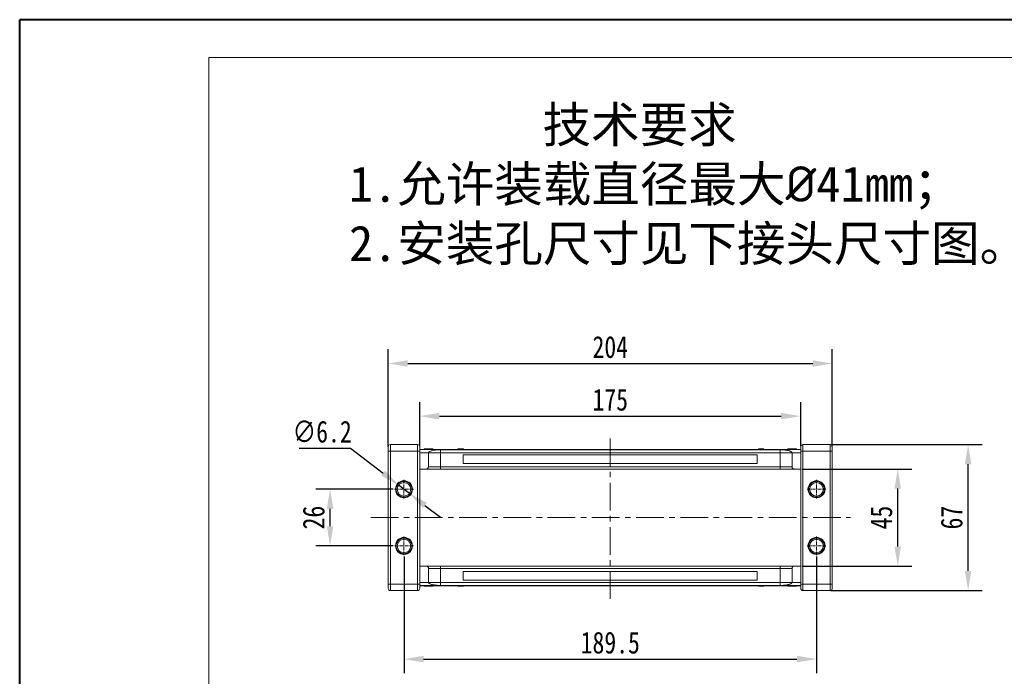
# Model space of a CAD drawing. Header units: millimetres. Extents: x -855 to 619, y 109 to 1142.
# Tile 15 of 74: x -855 to -403, y 841 to 1142. Entities that reach past the tile are written whole.
import ezdxf

# ---------------------------------------------------------------- set-up
doc = ezdxf.new("R2010")
doc.units = ezdxf.units.MM
doc.linetypes.add('CENTER', pattern=[0.6, 0.375, -0.075, 0.075, -0.075])
doc.linetypes.add('CENTERX2', pattern=[20.32, 12.7, -2.54, 2.54, -2.54])
doc.styles.get("Standard").update_dxf_attribs({"font": '仿宋_GB2312.ttf', "width": 0.8})
doc.styles.add('样式 6', font='仿宋_GB2312.ttf')
doc.dimstyles.new('ISO-45.1', dxfattribs={"dimtxt": 10, "dimasz": 9, "dimexe": 6.5, "dimexo": 0.625, "dimgap": 2.5, "dimtad": 1, "dimtoh": 1, "dimdsep": 46, "dimtxsty": 'Standard', "dimcen": 2.5, "dimadec": 0, "dimazin": 0, "dimtfac": 1, "dimtmove": 0, "dimatfit": 3, "dimfxl": 0, "dimarcsym": 0})
doc.dimstyles.new('副本 ISO-45.1', dxfattribs={"dimtxt": 10, "dimasz": 9, "dimexe": 6.5, "dimexo": 0.625, "dimgap": 2.5, "dimtad": 1, "dimdsep": 46, "dimtxsty": 'Standard', "dimcen": 2.5, "dimadec": 0, "dimazin": 0, "dimtfac": 1, "dimtmove": 0, "dimatfit": 3, "dimfxl": 0, "dimarcsym": 0})

# ---------------------------------------------------------------- blocks, each defined once
blk = doc.blocks.new('*D3079')
at = {"color": 0, "lineweight": -2}
for p, q in [((-678.48, 896), (-678.48, 842.44)), ((-488.98, 896), (-488.98, 842.44)), ((-669.48, 848.94), (-497.98, 848.94))]:
    blk.add_line(p, q, dxfattribs=at)
at = {"color": 0, "lineweight": 9}
for points in [[(-669.48, 850.44), (-669.48, 847.44), (-678.48, 848.94)], [(-497.98, 850.44), (-497.98, 847.44), (-488.98, 848.94)]]:
    blk.add_solid(points, dxfattribs=at)
at = {"layer": 'Defpoints', "color": 0, "lineweight": 9}
for p in [(-678.48, 896.62), (-488.98, 896.62), (-488.98, 848.94)]:
    blk.add_point(p, dxfattribs=at)
at = {"color": 0, "lineweight": 9, "insert": (-583.73, 856.44), "char_height": 10, "attachment_point": 5}
blk.add_mtext('189.5', dxfattribs=at)
blk = doc.blocks.new('*D3080')
at = {"color": 0, "lineweight": -2}
for p, q in [((-683.4, 926.91), (-718.94, 926.91)), ((-712.44, 909.91), (-712.44, 917.91)), ((-683.4, 900.91), (-718.94, 900.91))]:
    blk.add_line(p, q, dxfattribs=at)
at = {"color": 0, "lineweight": 9}
for points in [[(-713.94, 917.91), (-710.94, 917.91), (-712.44, 926.91)], [(-713.94, 909.91), (-710.94, 909.91), (-712.44, 900.91)]]:
    blk.add_solid(points, dxfattribs=at)
at = {"layer": 'Defpoints', "color": 0, "lineweight": 9}
for p in [(-712.44, 926.91), (-682.77, 926.91), (-682.77, 900.91)]:
    blk.add_point(p, dxfattribs=at)
at = {"color": 0, "lineweight": 9, "insert": (-719.94, 913.91), "char_height": 10, "attachment_point": 5, "rotation": 90}
blk.add_mtext('26', dxfattribs=at)
blk = doc.blocks.new('*D3081')
at = {"color": 0, "lineweight": -2}
for p, q in [((-495.61, 936.21), (-445.18, 936.21)), ((-451.68, 900.61), (-451.68, 927.21)), ((-495.61, 891.61), (-445.18, 891.61))]:
    blk.add_line(p, q, dxfattribs=at)
at = {"color": 0, "lineweight": 9}
for points in [[(-453.18, 927.21), (-450.18, 927.21), (-451.68, 936.21)], [(-453.18, 900.61), (-450.18, 900.61), (-451.68, 891.61)]]:
    blk.add_solid(points, dxfattribs=at)
at = {"layer": 'Defpoints', "color": 0, "lineweight": 9}
for p in [(-496.23, 936.21), (-451.68, 936.21), (-496.23, 891.61)]:
    blk.add_point(p, dxfattribs=at)
at = {"color": 0, "lineweight": 9, "insert": (-459.18, 913.91), "char_height": 10, "attachment_point": 5, "rotation": 90}
blk.add_mtext('45', dxfattribs=at)
blk = doc.blocks.new('*D3082')
at = {"color": 0, "lineweight": -2}
for p, q in [((-482.43, 947.41), (-412.86, 947.41)), ((-419.36, 889.41), (-419.36, 938.41)), ((-482.43, 880.41), (-412.86, 880.41))]:
    blk.add_line(p, q, dxfattribs=at)
at = {"color": 0, "lineweight": 9}
for points in [[(-420.86, 938.41), (-417.86, 938.41), (-419.36, 947.41)], [(-420.86, 889.41), (-417.86, 889.41), (-419.36, 880.41)]]:
    blk.add_solid(points, dxfattribs=at)
at = {"layer": 'Defpoints', "color": 0, "lineweight": 9}
for p in [(-483.05, 947.41), (-419.36, 947.41), (-483.05, 880.41)]:
    blk.add_point(p, dxfattribs=at)
at = {"color": 0, "lineweight": 9, "insert": (-426.86, 913.91), "char_height": 10, "attachment_point": 5, "rotation": 90}
blk.add_mtext('67', dxfattribs=at)
blk = doc.blocks.new('*D3083')
at = {"color": 0, "lineweight": -2}
for p, q in [((-671.23, 946.71), (-671.23, 966.97)), ((-496.23, 946.71), (-496.23, 966.97)), ((-662.23, 960.47), (-505.23, 960.47))]:
    blk.add_line(p, q, dxfattribs=at)
at = {"color": 0, "lineweight": 9}
for points in [[(-662.23, 961.97), (-662.23, 958.97), (-671.23, 960.47)], [(-505.23, 961.97), (-505.23, 958.97), (-496.23, 960.47)]]:
    blk.add_solid(points, dxfattribs=at)
at = {"layer": 'Defpoints', "color": 0, "lineweight": 9}
for p in [(-496.23, 960.47), (-671.23, 946.09), (-496.23, 946.09)]:
    blk.add_point(p, dxfattribs=at)
at = {"color": 0, "lineweight": 9, "insert": (-583.73, 967.97), "char_height": 10, "attachment_point": 5}
blk.add_mtext('175', dxfattribs=at)
blk = doc.blocks.new('*D3084')
at = {"color": 0, "lineweight": -2}
for p, q in [((-685.73, 946.43), (-685.73, 991.16)), ((-481.73, 946.43), (-481.73, 991.16)), ((-676.73, 984.66), (-490.73, 984.66))]:
    blk.add_line(p, q, dxfattribs=at)
at = {"color": 0, "lineweight": 9}
for points in [[(-676.73, 986.16), (-676.73, 983.16), (-685.73, 984.66)], [(-490.73, 986.16), (-490.73, 983.16), (-481.73, 984.66)]]:
    blk.add_solid(points, dxfattribs=at)
at = {"layer": 'Defpoints', "color": 0, "lineweight": 9}
for p in [(-481.73, 984.66), (-685.73, 945.8), (-481.73, 945.8)]:
    blk.add_point(p, dxfattribs=at)
at = {"color": 0, "lineweight": 9, "insert": (-583.73, 992.16), "char_height": 10, "attachment_point": 5}
blk.add_mtext('204', dxfattribs=at)
blk = doc.blocks.new('*D3085')
at = {"color": 0, "lineweight": -2}
for p, q in [((-726.69, 945.79), (-702.99, 945.79)), ((-702.99, 945.79), (-688.07, 934.3)), ((-676.03, 925.02), (-680.94, 928.8)), ((-668.9, 919.53), (-661.77, 914.04))]:
    blk.add_line(p, q, dxfattribs=at)
at = {"color": 0, "lineweight": 9}
for points in [[(-687.15, 935.48), (-688.98, 933.11), (-680.94, 928.8)], [(-667.98, 920.72), (-669.81, 918.34), (-676.03, 925.02)]]:
    blk.add_solid(points, dxfattribs=at)
at = {"layer": 'Defpoints', "color": 0, "lineweight": 9}
for p in [(-680.94, 928.8), (-676.03, 925.02)]:
    blk.add_point(p, dxfattribs=at)
at = {"color": 0, "lineweight": 9, "insert": (-716.09, 953.29), "char_height": 10, "attachment_point": 5}
blk.add_mtext('∅6.2', dxfattribs=at)

msp = doc.modelspace()

# ---------------------------------------------------------------- linework, layer by layer
at = {"color": 7, "lineweight": 40}
for p in [(-855.019, 109.479), (605.809, 1142.493)]:
    msp.add_line(p, (-855.019, 1142.493), dxfattribs=at)
at = {"color": 7, "lineweight": 13}
for p in [(-768.065, 126.869), (588.418, 1125.102)]:
    msp.add_line(p, (-768.065, 1125.102), dxfattribs=at)
at = {"color": 1, "linetype": 'CENTERX2', "lineweight": 13}
for p, q in [((-583.733, 876.548), (-583.733, 951.277)), ((-693.774, 913.912), (-473.301, 913.912))]:
    msp.add_line(p, q, dxfattribs=at)
at = {"color": 7, "linetype": 'Continuous', "lineweight": 15}
for p, q in [((-684.733, 944.412), (-684.733, 947.412)), ((-684.733, 947.412), (-672.233, 947.412)), ((-672.233, 944.412), (-672.233, 947.412)), ((-669.284, 945.412), (-669.284, 945.212)), ((-667.287, 945.212), (-667.287, 945.412)), ((-665.233, 945.412), (-665.233, 945.212)), ((-653.716, 945.212), (-653.716, 945.412)), ((-653.598, 945.412), (-653.716, 945.412)), ((-653.598, 945.212), (-653.598, 945.412)), ((-653.598, 945.412), (-653.492, 945.412)), ((-653.492, 945.412), (-653.492, 945.212)), ((-653.141, 945.412), (-653.492, 945.412)), ((-653.141, 945.212), (-653.141, 945.412)), ((-652.423, 945.412), (-653.141, 945.412)), ((-652.423, 945.212), (-652.423, 945.412)), ((-651.979, 945.412), (-652.423, 945.412)), ((-651.979, 945.212), (-651.979, 945.412)), ((-651.979, 945.412), (-651.908, 945.412)), ((-651.908, 945.412), (-651.908, 945.212)), ((-651.908, 945.412), (-651.648, 945.412)), ((-651.648, 945.212), (-651.648, 945.412)), ((-651.167, 945.412), (-651.648, 945.412)), ((-651.167, 945.212), (-651.167, 945.412)), ((-651.167, 945.412), (-651.163, 945.412)), ((-651.163, 945.412), (-651.163, 945.212)), ((-515.689, 945.212), (-515.689, 945.412)), ((-515.689, 945.412), (-515.549, 945.412)), ((-515.549, 945.412), (-515.549, 945.212)), ((-514.17, 945.412), (-515.549, 945.412)), ((-514.17, 945.212), (-514.17, 945.412)), ((-514.17, 945.412), (-513.962, 945.412)), ((-513.962, 945.412), (-513.962, 945.212)), ((-513.48, 945.412), (-513.962, 945.412)), ((-513.48, 945.212), (-513.48, 945.412)), ((-513.375, 945.412), (-513.48, 945.412)), ((-513.375, 945.212), (-513.375, 945.412)), ((-513.375, 945.412), (-513.363, 945.412)), ((-513.363, 945.412), (-513.363, 945.212)), ((-513.136, 945.412), (-513.363, 945.412)), ((-513.136, 945.212), (-513.136, 945.412)), ((-502.233, 945.412), (-502.233, 945.212)), ((-501.822, 945.412), (-501.822, 945.212)), ((-500.206, 945.412), (-500.206, 945.212)), ((-498.588, 945.412), (-498.588, 945.212)), ((-498.182, 945.412), (-498.182, 945.212)), ((-495.233, 947.412), (-495.233, 944.412)), ((-495.233, 947.412), (-482.733, 947.412)), ((-482.733, 947.412), (-482.733, 944.412)), ((-684.733, 944.412), (-685.733, 944.412)), ((-685.733, 883.412), (-685.733, 944.412)), ((-684.733, 944.412), (-684.733, 883.412)), ((-672.233, 944.412), (-684.733, 944.412)), ((-671.233, 944.412), (-672.233, 944.412)), ((-672.233, 883.412), (-672.233, 944.412)), ((-671.233, 945.212), (-583.733, 945.212)), ((-583.733, 945.168), (-671.233, 945.168)), ((-671.233, 883.412), (-671.233, 944.412)), ((-671.233, 943.712), (-667.233, 943.712)), ((-661.733, 943.712), (-667.233, 943.712)), ((-667.233, 937.212), (-667.233, 943.712)), ((-661.733, 945.081), (-583.733, 945.081)), ((-661.733, 943.712), (-661.733, 945.081)), ((-661.733, 937.212), (-661.733, 943.712)), ((-583.733, 943.712), (-661.733, 943.712)), ((-651.233, 938.712), (-651.233, 942.712)), ((-651.233, 942.712), (-583.733, 942.712)), ((-583.733, 945.212), (-496.233, 945.212)), ((-496.233, 945.168), (-583.733, 945.168)), ((-583.733, 945.081), (-505.733, 945.081)), ((-505.733, 943.712), (-583.733, 943.712)), ((-583.733, 942.712), (-516.233, 942.712)), ((-516.233, 942.712), (-516.233, 938.712)), ((-505.733, 943.712), (-505.733, 945.081)), ((-500.233, 943.712), (-505.733, 943.712)), ((-505.733, 943.712), (-505.733, 937.212)), ((-496.233, 943.712), (-500.233, 943.712)), ((-500.233, 943.712), (-500.233, 937.212)), ((-496.233, 944.412), (-495.233, 944.412)), ((-496.233, 944.412), (-496.233, 883.412)), ((-482.733, 944.412), (-495.233, 944.412)), ((-495.233, 944.412), (-495.233, 883.412)), ((-482.733, 944.412), (-481.733, 944.412)), ((-482.733, 883.412), (-482.733, 944.412)), ((-481.733, 944.412), (-481.733, 883.412)), ((-667.233, 937.212), (-661.733, 937.212)), ((-661.733, 936.212), (-661.733, 937.212)), ((-661.733, 937.212), (-583.733, 937.212)), ((-583.733, 938.712), (-651.233, 938.712)), ((-516.233, 938.712), (-583.733, 938.712)), ((-583.733, 937.212), (-505.733, 937.212)), ((-505.733, 937.212), (-500.233, 937.212)), ((-505.733, 937.212), (-505.733, 936.212)), ((-668.233, 936.212), (-671.233, 936.212)), ((-583.733, 936.212), (-661.733, 936.212)), ((-505.733, 936.212), (-583.733, 936.212)), ((-499.233, 936.212), (-496.233, 936.212)), ((-671.233, 891.612), (-668.233, 891.612)), ((-661.733, 890.612), (-661.733, 891.612)), ((-661.733, 891.612), (-583.733, 891.612)), ((-583.733, 891.612), (-505.733, 891.612)), ((-505.733, 890.612), (-505.733, 891.612)), ((-499.233, 891.612), (-496.233, 891.612)), ((-667.233, 884.112), (-667.233, 890.612)), ((-661.733, 890.612), (-667.233, 890.612)), ((-661.733, 884.112), (-661.733, 890.612)), ((-583.733, 890.612), (-661.733, 890.612)), ((-651.233, 885.112), (-651.233, 889.112)), ((-651.233, 889.112), (-583.733, 889.112)), ((-505.733, 890.612), (-583.733, 890.612)), ((-583.733, 889.112), (-516.233, 889.112)), ((-516.233, 889.112), (-516.233, 885.112)), ((-500.233, 890.612), (-505.733, 890.612)), ((-505.733, 890.612), (-505.733, 884.112)), ((-500.233, 890.612), (-500.233, 884.112)), ((-684.733, 883.412), (-685.733, 883.412)), ((-684.733, 880.412), (-684.733, 883.412)), ((-684.733, 883.412), (-672.233, 883.412)), ((-671.233, 883.412), (-672.233, 883.412)), ((-672.233, 880.412), (-672.233, 883.412)), ((-667.233, 884.112), (-671.233, 884.112)), ((-671.233, 882.657), (-583.733, 882.657)), ((-583.733, 882.612), (-671.233, 882.612)), ((-669.284, 882.412), (-669.284, 882.612)), ((-668.878, 882.412), (-668.878, 882.612)), ((-667.26, 882.412), (-667.26, 882.612)), ((-667.233, 884.112), (-661.733, 884.112)), ((-665.644, 882.412), (-665.644, 882.612)), ((-665.233, 882.412), (-665.233, 882.612)), ((-661.733, 882.744), (-661.733, 884.112)), ((-661.733, 884.112), (-583.733, 884.112)), ((-583.733, 882.744), (-661.733, 882.744)), ((-653.716, 882.612), (-653.716, 882.412)), ((-653.716, 882.412), (-653.489, 882.412)), ((-653.489, 882.412), (-653.489, 882.612)), ((-653.477, 882.412), (-653.489, 882.412)), ((-653.477, 882.612), (-653.477, 882.412)), ((-653.477, 882.412), (-653.372, 882.412)), ((-653.372, 882.612), (-653.372, 882.412)), ((-653.372, 882.412), (-652.89, 882.412)), ((-652.89, 882.412), (-652.89, 882.612)), ((-652.681, 882.412), (-652.89, 882.412)), ((-652.681, 882.612), (-652.681, 882.412)), ((-652.681, 882.412), (-651.302, 882.412)), ((-651.302, 882.412), (-651.302, 882.612)), ((-651.163, 882.412), (-651.302, 882.412)), ((-583.733, 885.112), (-651.233, 885.112)), ((-651.163, 882.612), (-651.163, 882.412)), ((-516.233, 885.112), (-583.733, 885.112)), ((-583.733, 884.112), (-505.733, 884.112)), ((-505.733, 882.744), (-583.733, 882.744)), ((-583.733, 882.657), (-496.233, 882.657)), ((-496.233, 882.612), (-583.733, 882.612)), ((-515.689, 882.412), (-515.689, 882.612)), ((-515.685, 882.412), (-515.689, 882.412)), ((-515.685, 882.612), (-515.685, 882.412)), ((-515.685, 882.412), (-515.204, 882.412)), ((-515.204, 882.612), (-515.204, 882.412)), ((-514.944, 882.412), (-515.204, 882.412)), ((-514.944, 882.412), (-514.944, 882.612)), ((-514.873, 882.412), (-514.944, 882.412)), ((-514.873, 882.612), (-514.873, 882.412)), ((-514.873, 882.412), (-514.429, 882.412)), ((-514.429, 882.612), (-514.429, 882.412)), ((-514.429, 882.412), (-513.711, 882.412)), ((-513.711, 882.612), (-513.711, 882.412)), ((-513.711, 882.412), (-513.36, 882.412)), ((-513.36, 882.412), (-513.36, 882.612)), ((-513.254, 882.412), (-513.36, 882.412)), ((-513.254, 882.612), (-513.254, 882.412)), ((-513.254, 882.412), (-513.136, 882.412)), ((-513.136, 882.612), (-513.136, 882.412)), ((-505.733, 884.112), (-500.233, 884.112)), ((-505.733, 884.112), (-505.733, 882.744)), ((-502.233, 882.412), (-502.233, 882.612)), ((-500.233, 884.112), (-496.233, 884.112)), ((-500.179, 882.612), (-500.179, 882.412)), ((-498.182, 882.412), (-498.182, 882.612)), ((-496.233, 883.412), (-495.233, 883.412)), ((-495.233, 883.412), (-495.233, 880.412)), ((-495.233, 883.412), (-482.733, 883.412)), ((-482.733, 883.412), (-481.733, 883.412)), ((-482.733, 883.412), (-482.733, 880.412)), ((-672.233, 880.412), (-684.733, 880.412)), ((-482.733, 880.412), (-495.233, 880.412))]:
    msp.add_line(p, q, dxfattribs=at)
at = {"color": 1, "linetype": 'CENTER', "lineweight": 9, "ltscale": 3.9624}
for p, q in [((-678.483, 931.202), (-678.483, 922.622)), ((-488.983, 931.202), (-488.983, 922.622)), ((-682.773, 926.912), (-674.193, 926.912)), ((-493.273, 926.912), (-484.693, 926.912)), ((-678.483, 905.202), (-678.483, 896.622)), ((-488.983, 905.202), (-488.983, 896.622)), ((-682.773, 900.912), (-674.193, 900.912)), ((-493.273, 900.912), (-484.693, 900.912))]:
    msp.add_line(p, q, dxfattribs=at)
at = {"color": 7, "linetype": 'Continuous', "lineweight": 15}
for centre, radius in [((-678.483, 926.912), 3.9), ((-678.483, 926.912), 3.1), ((-488.983, 926.912), 3.9), ((-488.983, 926.912), 3.1), ((-678.483, 900.912), 3.9), ((-488.983, 900.912), 3.9), ((-678.483, 900.912), 3.1), ((-488.983, 900.912), 3.1)]:
    msp.add_circle(centre, radius, dxfattribs=at)
for centre, start, end in [((-684.733, 946.412), 90, 180), ((-672.233, 946.412), 0, 90), ((-495.233, 946.412), 90, 180), ((-482.733, 946.412), 0, 90), ((-684.733, 881.412), 180, 270), ((-672.233, 881.412), 270, 0), ((-495.233, 881.412), 180, 270), ((-482.733, 881.412), 270, 0)]:
    msp.add_arc(centre, 1, start, end, dxfattribs=at)
for points, knots in [([(-685.733, 944.412), (-685.733, 944.664), (-685.733, 945.052), (-685.733, 945.518), (-685.733, 945.837), (-685.733, 946.095), (-685.733, 946.344), (-685.733, 946.386), (-685.733, 946.412)], [0, 0, 0, 0, 0.2394429, 0.3698071, 0.5000001, 0.6303641, 0.7605571, 1, 1, 1, 1]), ([(-671.233, 944.412), (-671.233, 944.664), (-671.233, 945.052), (-671.233, 945.518), (-671.233, 945.837), (-671.233, 946.095), (-671.233, 946.344), (-671.233, 946.386), (-671.233, 946.412)], [0, 0, 0, 0, 0.2394429, 0.3696359, 0.4999999, 0.6301929, 0.7605571, 1, 1, 1, 1]), ([(-669.284, 945.412), (-669.274, 945.412), (-669.253, 945.412), (-669.052, 945.412), (-668.747, 945.412), (-668.21, 945.412), (-667.7, 945.412), (-667.345, 945.412), (-667.287, 945.412)], [0, 0, 0, 0, 0.1482689, 0.2976473, 0.4424214, 0.6078512, 0.9356585, 1, 1, 1, 1]), ([(-667.287, 945.412), (-667.154, 945.412), (-666.752, 945.412), (-666.196, 945.412), (-665.688, 945.412), (-665.385, 945.412), (-665.248, 945.412), (-665.237, 945.412), (-665.233, 945.412)], [0, 0, 0, 0, 0.1423372, 0.4291269, 0.5899433, 0.7512055, 0.9098946, 1, 1, 1, 1]), ([(-502.233, 945.412), (-502.231, 945.412), (-502.226, 945.412), (-502.183, 945.412), (-502.105, 945.412), (-502.006, 945.412), (-501.908, 945.412), (-501.851, 945.412), (-501.822, 945.412)], [0, 0, 0, 0, 0.1926347, 0.388697, 0.5820148, 0.7830443, 0.8909593, 1, 1, 1, 1]), ([(-501.822, 945.412), (-501.768, 945.412), (-501.658, 945.412), (-501.421, 945.412), (-501.114, 945.412), (-500.777, 945.412), (-500.473, 945.412), (-500.295, 945.412), (-500.206, 945.412)], [0, 0, 0, 0, 0.1184406, 0.2393457, 0.4595932, 0.6849248, 0.8422399, 1, 1, 1, 1]), ([(-500.206, 945.412), (-500.072, 945.412), (-499.769, 945.412), (-499.24, 945.412), (-498.818, 945.412), (-498.611, 945.412), (-498.588, 945.412)], [0, 0, 0, 0, 0.23673076, 0.53755546, 0.94966792, 1, 1, 1, 1]), ([(-498.588, 945.412), (-498.538, 945.412), (-498.436, 945.412), (-498.321, 945.412), (-498.238, 945.412), (-498.199, 945.412), (-498.184, 945.412), (-498.183, 945.412), (-498.182, 945.412)], [0, 0, 0, 0, 0.1937762, 0.3936, 0.5878635, 0.7889077, 0.894169, 1, 1, 1, 1]), ([(-496.233, 946.412), (-496.233, 946.386), (-496.233, 946.344), (-496.233, 946.095), (-496.233, 945.837), (-496.233, 945.518), (-496.233, 945.052), (-496.233, 944.664), (-496.233, 944.412)], [0, 0, 0, 0, 0.2394429, 0.3696359, 0.4999999, 0.6301929, 0.7605571, 1, 1, 1, 1]), ([(-481.733, 946.412), (-481.733, 946.386), (-481.733, 946.344), (-481.733, 946.095), (-481.733, 945.837), (-481.733, 945.518), (-481.733, 945.052), (-481.733, 944.664), (-481.733, 944.412)], [0, 0, 0, 0, 0.23944295, 0.36980709, 0.50000008, 0.63036414, 0.76055705, 1, 1, 1, 1]), ([(-667.233, 943.712), (-667.214, 943.794), (-667.175, 943.957), (-666.873, 944.194), (-666.394, 944.418), (-665.743, 944.621), (-664.937, 944.797), (-664.11, 944.924), (-663.322, 945.009), (-662.571, 945.067), (-662.027, 945.076), (-661.733, 945.081)], [0, 0, 0, 0, 0.1245955, 0.2491892, 0.3738223, 0.4984451, 0.6220504, 0.7455895, 0.8257011, 0.9057067, 1, 1, 1, 1]), ([(-505.733, 945.081), (-505.342, 945.072), (-504.646, 945.056), (-503.726, 944.968), (-502.942, 944.864), (-502.229, 944.735), (-501.566, 944.576), (-500.995, 944.387), (-500.559, 944.171), (-500.285, 943.944), (-500.251, 943.79), (-500.233, 943.712)], [0, 0, 0, 0, 0.1253767, 0.2231439, 0.3210442, 0.4226148, 0.5242047, 0.6437825, 0.7633681, 0.8816833, 1, 1, 1, 1]), ([(-668.233, 936.212), (-668.121, 936.224), (-667.896, 936.246), (-667.596, 936.418), (-667.37, 936.672), (-667.25, 936.953), (-667.238, 937.139), (-667.233, 937.212)], [0, 0, 0, 0, 0.21469386, 0.42938772, 0.64408158, 0.85877544, 1, 1, 1, 1]), ([(-500.233, 937.212), (-500.222, 937.1), (-500.2, 936.875), (-500.028, 936.576), (-499.774, 936.349), (-499.493, 936.23), (-499.307, 936.217), (-499.233, 936.212)], [0, 0, 0, 0, 0.21469386, 0.42938772, 0.64408158, 0.85877544, 1, 1, 1, 1]), ([(-661.733, 936.212), (-662.13, 936.212), (-662.946, 936.212), (-664.158, 936.212), (-665.323, 936.212), (-666.362, 936.212), (-667.068, 936.212), (-667.515, 936.212), (-667.869, 936.212), (-668.169, 936.212), (-668.212, 936.212), (-668.233, 936.212)], [0, 0, 0, 0, 0.1164968, 0.2399717, 0.3685799, 0.4999174, 0.6312549, 0.6956158, 0.7600283, 0.8835032, 1, 1, 1, 1]), ([(-499.233, 936.212), (-499.254, 936.212), (-499.298, 936.212), (-499.659, 936.212), (-500.259, 936.212), (-501.104, 936.212), (-501.974, 936.212), (-502.738, 936.212), (-503.519, 936.212), (-504.52, 936.212), (-505.337, 936.212), (-505.733, 936.212)], [0, 0, 0, 0, 0.1164968, 0.2399717, 0.3685799, 0.4999174, 0.6312549, 0.6956158, 0.7600283, 0.8835032, 1, 1, 1, 1]), ([(-674.883, 926.912), (-674.895, 927.139), (-674.919, 927.591), (-675.123, 928.263), (-675.451, 928.903), (-675.92, 929.475), (-676.396, 929.865), (-676.82, 930.113), (-677.249, 930.308), (-677.804, 930.471), (-678.483, 930.533), (-679.162, 930.471), (-679.834, 930.274), (-680.474, 929.944), (-681.046, 929.475), (-681.436, 928.999), (-681.684, 928.576), (-681.878, 928.146), (-682.047, 927.591), (-682.071, 927.139), (-682.083, 926.912)], [0, 0, 0, 0, 0.05998, 0.1199831, 0.1849463, 0.249957, 0.3149202, 0.3472901, 0.3800161, 0.4399843, 0.4999996, 0.5599679, 0.6199831, 0.6849463, 0.749957, 0.8149202, 0.8472901, 0.8800161, 0.9399965, 1, 1, 1, 1]), ([(-485.383, 926.912), (-485.395, 927.139), (-485.419, 927.591), (-485.623, 928.263), (-485.951, 928.903), (-486.42, 929.475), (-486.896, 929.865), (-487.32, 930.113), (-487.749, 930.308), (-488.304, 930.471), (-488.983, 930.533), (-489.662, 930.471), (-490.334, 930.274), (-490.974, 929.944), (-491.546, 929.475), (-491.936, 928.999), (-492.184, 928.576), (-492.378, 928.146), (-492.547, 927.591), (-492.571, 927.139), (-492.583, 926.912)], [0, 0, 0, 0, 0.05998, 0.1199831, 0.1849463, 0.249957, 0.3149202, 0.3472901, 0.3800161, 0.4399843, 0.4999996, 0.5599679, 0.6199831, 0.6849463, 0.749957, 0.8149202, 0.8472901, 0.8800161, 0.9399965, 1, 1, 1, 1]), ([(-682.083, 926.912), (-682.071, 926.686), (-682.047, 926.234), (-681.843, 925.562), (-681.515, 924.921), (-681.046, 924.35), (-680.57, 923.96), (-680.146, 923.712), (-679.717, 923.517), (-679.162, 923.354), (-678.483, 923.292), (-677.805, 923.354), (-677.132, 923.551), (-676.492, 923.881), (-675.92, 924.349), (-675.53, 924.826), (-675.283, 925.249), (-675.088, 925.679), (-674.919, 926.234), (-674.895, 926.686), (-674.883, 926.912)], [0, 0, 0, 0, 0.05998, 0.1199831, 0.1849463, 0.249957, 0.3149202, 0.3472901, 0.3800161, 0.4399843, 0.4999996, 0.5599679, 0.6199831, 0.6849463, 0.749957, 0.8149202, 0.8472901, 0.8800161, 0.9399965, 1, 1, 1, 1]), ([(-492.583, 926.912), (-492.571, 926.686), (-492.547, 926.234), (-492.343, 925.562), (-492.015, 924.921), (-491.546, 924.35), (-491.07, 923.96), (-490.646, 923.712), (-490.217, 923.517), (-489.662, 923.354), (-488.983, 923.292), (-488.305, 923.354), (-487.632, 923.551), (-486.992, 923.881), (-486.42, 924.349), (-486.03, 924.826), (-485.783, 925.249), (-485.588, 925.679), (-485.419, 926.234), (-485.395, 926.686), (-485.383, 926.912)], [0, 0, 0, 0, 0.05998, 0.1199831, 0.1849463, 0.249957, 0.3149202, 0.3472901, 0.3800161, 0.4399843, 0.4999996, 0.5599679, 0.6199831, 0.6849463, 0.749957, 0.8149202, 0.8472901, 0.8800161, 0.9399965, 1, 1, 1, 1]), ([(-674.883, 900.912), (-674.895, 901.139), (-674.919, 901.591), (-675.123, 902.263), (-675.451, 902.903), (-675.92, 903.475), (-676.396, 903.865), (-676.82, 904.113), (-677.249, 904.308), (-677.804, 904.471), (-678.483, 904.533), (-679.162, 904.471), (-679.834, 904.274), (-680.474, 903.944), (-681.046, 903.475), (-681.436, 902.999), (-681.684, 902.576), (-681.878, 902.146), (-682.047, 901.591), (-682.071, 901.139), (-682.083, 900.912)], [0, 0, 0, 0, 0.05998, 0.1199831, 0.1849463, 0.249957, 0.3149202, 0.3472901, 0.3800161, 0.4399843, 0.4999996, 0.5599679, 0.6199831, 0.6849463, 0.749957, 0.8149202, 0.8472901, 0.8800161, 0.9399965, 1, 1, 1, 1]), ([(-682.083, 900.912), (-682.071, 900.686), (-682.047, 900.234), (-681.843, 899.562), (-681.515, 898.921), (-681.046, 898.35), (-680.57, 897.96), (-680.146, 897.712), (-679.717, 897.517), (-679.162, 897.354), (-678.483, 897.292), (-677.805, 897.354), (-677.132, 897.551), (-676.492, 897.881), (-675.92, 898.349), (-675.53, 898.826), (-675.283, 899.249), (-675.088, 899.679), (-674.919, 900.234), (-674.895, 900.686), (-674.883, 900.912)], [0, 0, 0, 0, 0.05998, 0.1199831, 0.1849463, 0.249957, 0.3149202, 0.3472901, 0.3800161, 0.4399843, 0.4999996, 0.5599679, 0.6199831, 0.6849463, 0.749957, 0.8149202, 0.8472901, 0.8800161, 0.9399965, 1, 1, 1, 1]), ([(-485.383, 900.912), (-485.395, 901.139), (-485.419, 901.591), (-485.623, 902.263), (-485.951, 902.903), (-486.42, 903.475), (-486.896, 903.865), (-487.32, 904.113), (-487.749, 904.308), (-488.304, 904.471), (-488.983, 904.533), (-489.662, 904.471), (-490.334, 904.274), (-490.974, 903.944), (-491.546, 903.475), (-491.936, 902.999), (-492.184, 902.576), (-492.378, 902.146), (-492.547, 901.591), (-492.571, 901.139), (-492.583, 900.912)], [0, 0, 0, 0, 0.05998, 0.1199831, 0.1849463, 0.249957, 0.3149202, 0.3472901, 0.3800161, 0.4399843, 0.4999996, 0.5599679, 0.6199831, 0.6849463, 0.749957, 0.8149202, 0.8472901, 0.8800161, 0.9399965, 1, 1, 1, 1]), ([(-492.583, 900.912), (-492.571, 900.686), (-492.547, 900.234), (-492.343, 899.562), (-492.015, 898.921), (-491.546, 898.35), (-491.07, 897.96), (-490.646, 897.712), (-490.217, 897.517), (-489.662, 897.354), (-488.983, 897.292), (-488.305, 897.354), (-487.632, 897.551), (-486.992, 897.881), (-486.42, 898.349), (-486.03, 898.826), (-485.783, 899.249), (-485.588, 899.679), (-485.419, 900.234), (-485.395, 900.686), (-485.383, 900.912)], [0, 0, 0, 0, 0.05998, 0.1199831, 0.1849463, 0.249957, 0.3149202, 0.3472901, 0.3800161, 0.4399843, 0.4999996, 0.5599679, 0.6199831, 0.6849463, 0.749957, 0.8149202, 0.8472901, 0.8800161, 0.9399965, 1, 1, 1, 1]), ([(-667.233, 890.612), (-667.244, 890.725), (-667.266, 890.95), (-667.439, 891.249), (-667.692, 891.476), (-667.974, 891.595), (-668.159, 891.608), (-668.233, 891.612)], [0, 0, 0, 0, 0.2146939, 0.4293877, 0.6440816, 0.8587754, 1, 1, 1, 1]), ([(-668.233, 891.612), (-668.212, 891.612), (-668.169, 891.612), (-667.807, 891.612), (-667.207, 891.612), (-666.362, 891.612), (-665.493, 891.612), (-664.728, 891.612), (-663.947, 891.612), (-662.946, 891.612), (-662.13, 891.612), (-661.733, 891.612)], [0, 0, 0, 0, 0.11649679, 0.2399717, 0.36857994, 0.49991744, 0.63125493, 0.69561579, 0.7600283, 0.88350321, 1, 1, 1, 1]), ([(-505.733, 891.612), (-505.337, 891.612), (-504.52, 891.612), (-503.309, 891.612), (-502.144, 891.612), (-501.104, 891.612), (-500.398, 891.612), (-499.952, 891.612), (-499.597, 891.612), (-499.297, 891.612), (-499.254, 891.612), (-499.233, 891.612)], [0, 0, 0, 0, 0.1164968, 0.2399717, 0.3685799, 0.4999174, 0.6312549, 0.6956158, 0.7600283, 0.8835032, 1, 1, 1, 1]), ([(-499.233, 891.612), (-499.346, 891.601), (-499.57, 891.579), (-499.87, 891.407), (-500.096, 891.153), (-500.216, 890.872), (-500.228, 890.686), (-500.233, 890.612)], [0, 0, 0, 0, 0.21469386, 0.42938772, 0.64408158, 0.85877544, 1, 1, 1, 1]), ([(-685.733, 881.412), (-685.733, 881.439), (-685.733, 881.481), (-685.733, 881.73), (-685.733, 881.988), (-685.733, 882.307), (-685.733, 882.773), (-685.733, 883.161), (-685.733, 883.412)], [0, 0, 0, 0, 0.23944295, 0.36980709, 0.50000008, 0.63036414, 0.76055705, 1, 1, 1, 1]), ([(-671.233, 881.412), (-671.233, 881.439), (-671.233, 881.481), (-671.233, 881.73), (-671.233, 881.988), (-671.233, 882.306), (-671.233, 882.773), (-671.233, 883.161), (-671.233, 883.412)], [0, 0, 0, 0, 0.2394429, 0.3696359, 0.4999999, 0.6301929, 0.7605571, 1, 1, 1, 1]), ([(-668.878, 882.412), (-668.928, 882.412), (-669.03, 882.412), (-669.146, 882.412), (-669.229, 882.412), (-669.267, 882.412), (-669.282, 882.412), (-669.284, 882.412), (-669.284, 882.412)], [0, 0, 0, 0, 0.1937693, 0.3935642, 0.587886, 0.7891312, 0.8942826, 1, 1, 1, 1]), ([(-667.26, 882.412), (-667.394, 882.412), (-667.697, 882.412), (-668.217, 882.412), (-668.64, 882.412), (-668.848, 882.412), (-668.878, 882.412)], [0, 0, 0, 0, 0.2366286, 0.5373614, 0.9329864, 1, 1, 1, 1]), ([(-665.644, 882.412), (-665.698, 882.412), (-665.808, 882.412), (-666.04, 882.412), (-666.335, 882.412), (-666.666, 882.412), (-666.976, 882.412), (-667.166, 882.412), (-667.26, 882.412)], [0, 0, 0, 0, 0.118432, 0.2393289, 0.4494336, 0.6641784, 0.8318201, 1, 1, 1, 1]), ([(-661.733, 882.744), (-662.124, 882.753), (-662.821, 882.769), (-663.741, 882.857), (-664.525, 882.961), (-665.237, 883.09), (-665.901, 883.249), (-666.471, 883.438), (-666.907, 883.654), (-667.181, 883.88), (-667.216, 884.035), (-667.233, 884.112)], [0, 0, 0, 0, 0.1253767, 0.2231439, 0.3210442, 0.4226148, 0.5242047, 0.6437825, 0.7633681, 0.8816833, 1, 1, 1, 1]), ([(-665.233, 882.412), (-665.235, 882.412), (-665.24, 882.412), (-665.284, 882.412), (-665.361, 882.412), (-665.46, 882.412), (-665.558, 882.412), (-665.615, 882.412), (-665.644, 882.412)], [0, 0, 0, 0, 0.1926273, 0.3886837, 0.5820134, 0.7832006, 0.8910383, 1, 1, 1, 1]), ([(-500.233, 884.112), (-500.253, 884.031), (-500.291, 883.868), (-500.594, 883.631), (-501.072, 883.407), (-501.723, 883.204), (-502.529, 883.028), (-503.356, 882.9), (-504.144, 882.816), (-504.895, 882.758), (-505.439, 882.749), (-505.733, 882.744)], [0, 0, 0, 0, 0.1245955, 0.2491892, 0.3738223, 0.4984451, 0.6220504, 0.7455895, 0.8257011, 0.9057067, 1, 1, 1, 1]), ([(-500.179, 882.412), (-500.313, 882.412), (-500.714, 882.412), (-501.27, 882.412), (-501.778, 882.412), (-502.081, 882.412), (-502.219, 882.412), (-502.229, 882.412), (-502.233, 882.412)], [0, 0, 0, 0, 0.1423372, 0.4291269, 0.5899433, 0.7512055, 0.9098946, 1, 1, 1, 1]), ([(-498.182, 882.412), (-498.192, 882.412), (-498.214, 882.412), (-498.416, 882.412), (-498.721, 882.412), (-499.256, 882.412), (-499.765, 882.412), (-500.12, 882.412), (-500.179, 882.412)], [0, 0, 0, 0, 0.148288, 0.2977445, 0.4437132, 0.6077915, 0.9347078, 1, 1, 1, 1]), ([(-496.233, 883.412), (-496.233, 883.161), (-496.233, 882.773), (-496.233, 882.307), (-496.233, 881.988), (-496.233, 881.73), (-496.233, 881.481), (-496.233, 881.439), (-496.233, 881.412)], [0, 0, 0, 0, 0.2394429, 0.3696359, 0.4999999, 0.6301929, 0.7605571, 1, 1, 1, 1]), ([(-481.733, 883.412), (-481.733, 883.161), (-481.733, 882.773), (-481.733, 882.306), (-481.733, 881.988), (-481.733, 881.73), (-481.733, 881.481), (-481.733, 881.439), (-481.733, 881.412)], [0, 0, 0, 0, 0.2394429, 0.3698071, 0.5000001, 0.6303641, 0.7605571, 1, 1, 1, 1])]:
    msp.add_open_spline(points, degree=3, knots=knots, dxfattribs=at)

# ---------------------------------------------------------------- texts
at = {"insert": (-703.774, 1102.467), "char_height": 16.3409, "attachment_point": 1, "style": '样式 6'}
msp.add_mtext('        技术要求\\P1.允许装载直径最大{\\fISOCPEUR|b0|i0|c0|p34;%%C}41mm；\\P2.安装孔尺寸见下接头尺寸图。', dxfattribs=at)

# ---------------------------------------------------------------- dimensions: what is measured, and where the dimension line sits
at = {"color": 5, "lineweight": 9}
for base, p1, p2, picture, middle in [((-481.733, 984.657), (-685.733, 945.801), (-481.733, 945.801), '*D3084', (-583.733, 992.157)), ((-496.233, 960.47), (-671.233, 946.086), (-496.233, 946.086), '*D3083', (-583.733, 967.97)), ((-488.983, 848.944), (-678.483, 896.622), (-488.983, 896.622), '*D3079', (-583.733, 856.444))]:
    dim = msp.add_linear_dim(base=base, p1=p1, p2=p2, dimstyle='副本 ISO-45.1', dxfattribs=at)
    dim.commit()
    dim.dimension.update_dxf_attribs({"geometry": picture, "text_midpoint": middle})
dim = msp.add_diameter_dim_2p(p1=(-676.027, 925.021), p2=(-680.939, 928.804), dimstyle='ISO-45.1', dxfattribs=at)
dim.commit()
dim.dimension.update_dxf_attribs({"geometry": '*D3085', "text_midpoint": (-716.092, 945.788), "dimtype": 163})
for base, p1, p2, picture, middle in [((-419.356, 947.412), (-483.052, 880.412), (-483.052, 947.412), '*D3082', (-426.856, 913.912)), ((-712.439, 926.912), (-682.773, 900.912), (-682.773, 926.912), '*D3080', (-719.939, 913.912))]:
    dim = msp.add_linear_dim(base=base, p1=p1, p2=p2, angle=270, dimstyle='副本 ISO-45.1', dxfattribs=at)
    dim.commit()
    dim.dimension.update_dxf_attribs({"geometry": picture, "text_midpoint": middle})
dim = msp.add_linear_dim(base=(-451.676, 936.212), p1=(-496.233, 891.612), p2=(-496.233, 936.212), angle=270, text='45', dimstyle='副本 ISO-45.1', dxfattribs=at)
dim.commit()
dim.dimension.update_dxf_attribs({"geometry": '*D3081', "text_midpoint": (-459.176, 913.912)})

doc.saveas('drawing.dxf')
